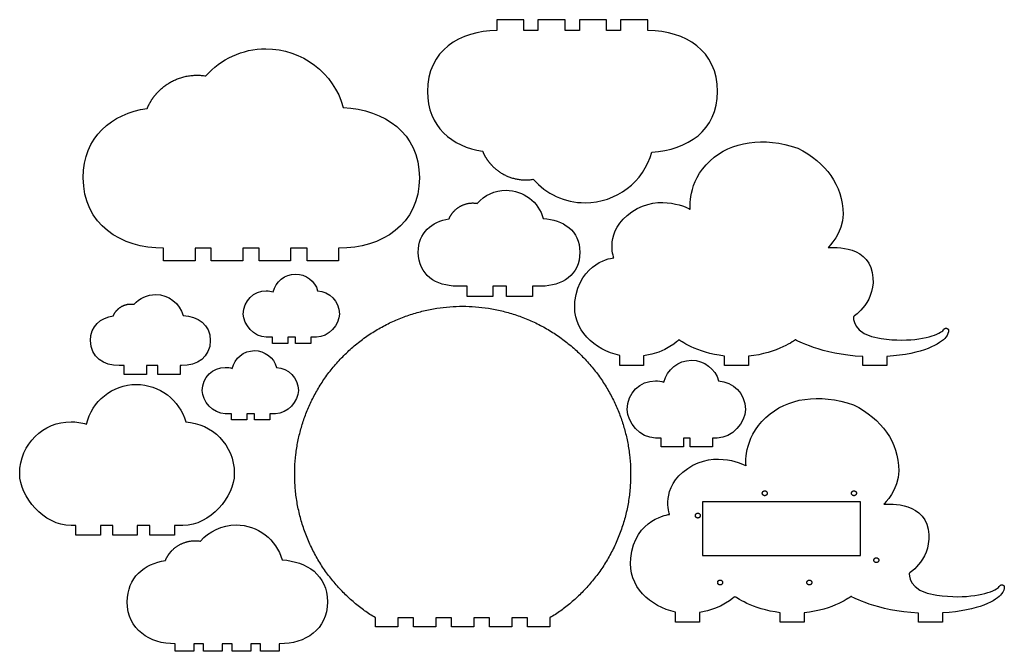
# Model space of a CAD drawing. Header units: millimetres. Extents: x -1027 to 10, y -136 to 147.
# Tile 1 of 2: x -1027 to -585, y -136 to 147. Entities that reach past the tile are written whole.
import ezdxf

# ---------------------------------------------------------------- set-up
doc = ezdxf.new("R2010")
doc.units = ezdxf.units.MM
doc.header["$MEASUREMENT"] = 0
doc.layers.add('预设值', color=18, linetype='Continuous', true_color=0x000000)

msp = doc.modelspace()

# ---------------------------------------------------------------- linework, layer by layer
at = {"layer": '预设值'}
for points, degree in [([(-800.55, 147.02, 6), (-804.6, 147.02, 6), (-808.66, 147.02, 6), (-812.72, 147.02, 6)], 3), ([(-812.72, 147.02, 6), (-812.72, 145.39, 6), (-812.72, 143.77, 6), (-812.72, 142.15, 6)], 3), ([(-800.55, 142.15, 6), (-800.55, 143.77, 6), (-800.55, 145.39, 6), (-800.55, 147.02, 6)], 3), ([(-782.13, 147.02, 6), (-786.19, 147.02, 6), (-790.24, 147.02, 6), (-794.3, 147.02, 6)], 3), ([(-794.3, 147.02, 6), (-794.3, 145.39, 6), (-794.3, 143.77, 6), (-794.3, 142.15, 6)], 3), ([(-782.13, 142.15, 6), (-782.13, 143.77, 6), (-782.13, 145.39, 6), (-782.13, 147.02, 6)], 3), ([(-763.56, 147.02, 6), (-767.62, 147.02, 6), (-771.68, 147.02, 6), (-775.73, 147.02, 6)], 3), ([(-775.73, 147.02, 6), (-775.73, 145.39, 6), (-775.73, 143.77, 6), (-775.73, 142.15, 6)], 3), ([(-763.56, 142.15, 6), (-763.56, 143.77, 6), (-763.56, 145.39, 6), (-763.56, 147.02, 6)], 3), ([(-745.06, 147.02, 6), (-749.12, 147.02, 6), (-753.18, 147.02, 6), (-757.24, 147.02, 6)], 3), ([(-757.24, 147.02, 6), (-757.24, 145.39, 6), (-757.24, 143.77, 6), (-757.24, 142.15, 6)], 3), ([(-745.06, 142.15, 6), (-745.06, 143.77, 6), (-745.06, 145.39, 6), (-745.06, 147.02, 6)], 3), ([(-794.3, 142.15, 6), (-796.38, 142.15, 6), (-798.46, 142.15, 6), (-800.55, 142.15, 6)], 3), ([(-775.73, 142.15, 6), (-777.87, 142.15, 6), (-780, 142.15, 6), (-782.13, 142.15, 6)], 3), ([(-757.24, 142.15, 6), (-759.34, 142.15, 6), (-761.45, 142.15, 6), (-763.56, 142.15, 6)], 3), ([(-744.86, 142.15, 6), (-744.93, 142.15, 6), (-745, 142.15, 6), (-745.06, 142.15, 6)], 3), ([(-962.05, 38.98, 6), (-962.05, 40.86, 6), (-962.05, 42.73, 6), (-962.05, 44.61, 6)], 3), ([(-940.72, 44.61, 6), (-943.13, 44.61, 6), (-945.54, 44.61, 6), (-947.95, 44.61, 6)], 3), ([(-947.95, 44.61, 6), (-947.95, 42.73, 6), (-947.95, 40.86, 6), (-947.95, 38.98, 6)], 3), ([(-940.72, 38.98, 6), (-940.72, 40.86, 6), (-940.72, 42.73, 6), (-940.72, 44.61, 6)], 3), ([(-919.21, 44.61, 6), (-921.68, 44.61, 6), (-924.15, 44.61, 6), (-926.62, 44.61, 6)], 3), ([(-926.62, 44.61, 6), (-926.62, 42.73, 6), (-926.62, 40.86, 6), (-926.62, 38.98, 6)], 3), ([(-919.21, 38.98, 6), (-919.21, 40.86, 6), (-919.21, 42.73, 6), (-919.21, 44.61, 6)], 3), ([(-905.12, 44.61, 6), (-905.12, 42.73, 6), (-905.12, 40.86, 6), (-905.12, 38.98, 6)], 3), ([(-897.79, 44.61, 6), (-900.23, 44.61, 6), (-902.67, 44.61, 6), (-905.12, 44.61, 6)], 3), ([(-897.79, 38.98, 6), (-897.79, 40.86, 6), (-897.79, 42.73, 6), (-897.79, 44.61, 6)], 3), ([(-883.45, 44.61, 6), (-883.53, 44.61, 6), (-883.61, 44.61, 6), (-883.69, 44.61, 6)], 3), ([(-883.69, 44.61, 6), (-883.69, 42.73, 6), (-883.69, 40.86, 6), (-883.69, 38.98, 6)], 3), ([(-947.95, 38.98, 6), (-952.65, 38.98, 6), (-957.35, 38.98, 6), (-962.05, 38.98, 6)], 3), ([(-926.62, 38.98, 6), (-931.32, 38.98, 6), (-936.02, 38.98, 6), (-940.72, 38.98, 6)], 3), ([(-905.12, 38.98, 6), (-909.82, 38.98, 6), (-914.51, 38.98, 6), (-919.21, 38.98, 6)], 3), ([(-883.69, 38.98, 6), (-888.39, 38.98, 6), (-893.09, 38.98, 6), (-897.79, 38.98, 6)], 3), ([(-825.99, 27.6, 6), (-827.53, 27.6, 6), (-829.07, 27.6, 6), (-830.61, 27.6, 6)], 3), ([(-825.99, 22.98, 6), (-825.99, 24.52, 6), (-825.99, 26.06, 6), (-825.99, 27.6, 6)], 3), ([(-808.35, 27.6, 6), (-810.38, 27.6, 6), (-812.4, 27.6, 6), (-814.43, 27.6, 6)], 3), ([(-814.43, 27.6, 6), (-814.43, 26.06, 6), (-814.43, 24.52, 6), (-814.43, 22.98, 6)], 3), ([(-808.35, 22.98, 6), (-808.35, 24.52, 6), (-808.35, 26.06, 6), (-808.35, 27.6, 6)], 3), ([(-792.82, 27.6, 6), (-794.15, 27.6, 6), (-795.47, 27.6, 6), (-796.79, 27.6, 6)], 3), ([(-796.79, 27.6, 6), (-796.79, 26.06, 6), (-796.79, 24.52, 6), (-796.79, 22.98, 6)], 3), ([(-814.43, 22.98, 6), (-818.28, 22.98, 6), (-822.14, 22.98, 6), (-825.99, 22.98, 6)], 3), ([(-796.79, 22.98, 6), (-800.65, 22.98, 6), (-804.5, 22.98, 6), (-808.35, 22.98, 6)], 3), ([(-913.29, 4.73, 6), (-914.2, 4.73, 6), (-915.12, 4.73, 6), (-916.04, 4.73, 6)], 3), ([(-913.29, 1.98, 6), (-913.29, 2.89, 6), (-913.29, 3.81, 6), (-913.29, 4.73, 6)], 3), ([(-902.89, 4.73, 6), (-904.06, 4.73, 6), (-905.24, 4.73, 6), (-906.41, 4.73, 6)], 3), ([(-906.41, 4.73, 6), (-906.41, 3.81, 6), (-906.41, 2.89, 6), (-906.41, 1.98, 6)], 3), ([(-902.89, 1.98, 6), (-902.89, 2.89, 6), (-902.89, 3.81, 6), (-902.89, 4.73, 6)], 3), ([(-893.57, 4.73, 6), (-894.38, 4.73, 6), (-895.2, 4.73, 6), (-896.01, 4.73, 6)], 3), ([(-896.01, 4.73, 6), (-896.01, 3.81, 6), (-896.01, 2.89, 6), (-896.01, 1.98, 6)], 3), ([(-906.41, 1.98, 6), (-908.7, 1.98, 6), (-911, 1.98, 6), (-913.29, 1.98, 6)], 3), ([(-896.01, 1.98, 6), (-898.3, 1.98, 6), (-900.59, 1.98, 6), (-902.89, 1.98, 6)], 3), ([(-731.08, 3.56, 6), (-731.08, 3.56, 6), (-736.7, -2.17, 6), (-746.92, -3.68, 6)], 3), ([(-710.7, -3.71, 6), (-723.26, -2.26, 6), (-731.08, 3.56, 6), (-731.08, 3.56, 6)], 3), ([(-678.92, 3.56, 6), (-678.92, 3.56, 6), (-686.74, -2.47, 6), (-699.98, -3.79, 6)], 3), ([(-648.69, -3.93, 6), (-667.32, -3, 6), (-678.92, 3.56, 6), (-678.92, 3.56, 6)], 3), ([(-757.63, -8.02, 6), (-757.63, -6.49, 6), (-757.63, -4.96, 6), (-757.63, -3.43, 6)], 3), ([(-746.92, -3.68, 6), (-746.92, -5.12, 6), (-746.92, -6.57, 6), (-746.92, -8.02, 6)], 3), ([(-710.7, -8.02, 6), (-710.7, -6.59, 6), (-710.7, -5.15, 6), (-710.7, -3.71, 6)], 3), ([(-699.98, -3.79, 6), (-699.98, -5.2, 6), (-699.98, -6.61, 6), (-699.98, -8.02, 6)], 3), ([(-648.69, -8.02, 6), (-648.69, -6.66, 6), (-648.69, -5.29, 6), (-648.69, -3.93, 6)], 3), ([(-637.97, -3.85, 6), (-637.97, -5.24, 6), (-637.97, -6.63, 6), (-637.97, -8.02, 6)], 3), ([(-979.78, -8.02, 6), (-980.52, -8.02, 6), (-981.25, -8.02, 6), (-981.98, -8.02, 6)], 3), ([(-979.78, -12.02, 6), (-979.78, -10.69, 6), (-979.78, -9.36, 6), (-979.78, -8.02, 6)], 3), ([(-964.65, -8.02, 6), (-966.36, -8.02, 6), (-968.07, -8.02, 6), (-969.78, -8.02, 6)], 3), ([(-969.78, -8.02, 6), (-969.78, -9.36, 6), (-969.78, -10.69, 6), (-969.78, -12.02, 6)], 3), ([(-964.65, -12.02, 6), (-964.65, -10.69, 6), (-964.65, -9.36, 6), (-964.65, -8.02, 6)], 3), ([(-953.97, -8.02, 6), (-954.2, -8.02, 6), (-954.43, -8.02, 6), (-954.65, -8.02, 6)], 3), ([(-954.65, -8.02, 6), (-954.65, -9.36, 6), (-954.65, -10.69, 6), (-954.65, -12.02, 6)], 3), ([(-746.92, -8.02, 6), (-750.49, -8.02, 6), (-754.06, -8.02, 6), (-757.63, -8.02, 6)], 3), ([(-699.98, -8.02, 6), (-703.55, -8.02, 6), (-707.12, -8.02, 6), (-710.7, -8.02, 6)], 3), ([(-637.97, -8.02, 6), (-641.54, -8.02, 6), (-645.12, -8.02, 6), (-648.69, -8.02, 6)], 3), ([(-969.78, -12.02, 6), (-973.12, -12.02, 6), (-976.45, -12.02, 6), (-979.78, -12.02, 6)], 3), ([(-954.65, -12.02, 6), (-957.98, -12.02, 6), (-961.32, -12.02, 6), (-964.65, -12.02, 6)], 3), ([(-931.69, -29.6, 6), (-932.6, -29.6, 6), (-933.52, -29.6, 6), (-934.44, -29.6, 6)], 3), ([(-931.69, -32.35, 6), (-931.69, -31.43, 6), (-931.69, -30.52, 6), (-931.69, -29.6, 6)], 3), ([(-921.28, -29.6, 6), (-922.46, -29.6, 6), (-923.64, -29.6, 6), (-924.81, -29.6, 6)], 3), ([(-924.81, -29.6, 6), (-924.81, -30.52, 6), (-924.81, -31.43, 6), (-924.81, -32.35, 6)], 3), ([(-921.28, -32.35, 6), (-921.28, -31.43, 6), (-921.28, -30.52, 6), (-921.28, -29.6, 6)], 3), ([(-911.96, -29.6, 6), (-912.78, -29.6, 6), (-913.6, -29.6, 6), (-914.41, -29.6, 6)], 3), ([(-914.41, -29.6, 6), (-914.41, -30.52, 6), (-914.41, -31.43, 6), (-914.41, -32.35, 6)], 3), ([(-924.81, -32.35, 6), (-927.1, -32.35, 6), (-929.39, -32.35, 6), (-931.69, -32.35, 6)], 3), ([(-914.41, -32.35, 6), (-916.7, -32.35, 6), (-918.99, -32.35, 6), (-921.28, -32.35, 6)], 3), ([(-739.07, -40.45, 6), (-739.93, -40.45, 6), (-740.78, -40.45, 6), (-741.64, -40.45, 6)], 3), ([(-739.07, -44.45, 6), (-739.07, -43.12, 6), (-739.07, -41.79, 6), (-739.07, -40.45, 6)], 3), ([(-726.08, -40.45, 6), (-727.08, -40.45, 6), (-728.07, -40.45, 6), (-729.07, -40.45, 6)], 3), ([(-729.07, -40.45, 6), (-729.07, -41.79, 6), (-729.07, -43.12, 6), (-729.07, -44.45, 6)], 3), ([(-726.08, -44.45, 6), (-726.08, -43.12, 6), (-726.08, -41.79, 6), (-726.08, -40.45, 6)], 3), ([(-713.96, -40.45, 6), (-714.67, -40.45, 6), (-715.38, -40.45, 6), (-716.08, -40.45, 6)], 3), ([(-716.08, -40.45, 6), (-716.08, -41.79, 6), (-716.08, -43.12, 6), (-716.08, -44.45, 6)], 3), ([(-729.07, -44.45, 6), (-732.41, -44.45, 6), (-735.74, -44.45, 6), (-739.07, -44.45, 6)], 3), ([(-716.08, -44.45, 6), (-719.41, -44.45, 6), (-722.75, -44.45, 6), (-726.08, -44.45, 6)], 3), ([(-649.75, -69.04, 6), (-685.15, -69.04, 6), (-720.55, -69.04, 6)], 2), ([(-720.55, -69.04, 6), (-720.55, -81.04, 6), (-720.55, -93.04, 6)], 2), ([(-649.75, -93.04, 6), (-649.75, -81.04, 6), (-649.75, -69.04, 6)], 2), ([(-1001.38, -79.64, 6), (-1002.11, -79.64, 6), (-1002.84, -79.64, 6), (-1003.57, -79.64, 6)], 3), ([(-1001.38, -84.02, 6), (-1001.38, -82.56, 6), (-1001.38, -81.1, 6), (-1001.38, -79.64, 6)], 3), ([(-984.8, -79.64, 6), (-986.67, -79.64, 6), (-988.54, -79.64, 6), (-990.42, -79.64, 6)], 3), ([(-990.42, -79.64, 6), (-990.42, -81.1, 6), (-990.42, -82.56, 6), (-990.42, -84.02, 6)], 3), ([(-984.8, -84.02, 6), (-984.8, -82.56, 6), (-984.8, -81.1, 6), (-984.8, -79.64, 6)], 3), ([(-968.23, -79.64, 6), (-970.1, -79.64, 6), (-971.97, -79.64, 6), (-973.84, -79.64, 6)], 3), ([(-973.84, -79.64, 6), (-973.84, -81.1, 6), (-973.84, -82.56, 6), (-973.84, -84.02, 6)], 3), ([(-968.23, -84.02, 6), (-968.23, -82.56, 6), (-968.23, -81.1, 6), (-968.23, -79.64, 6)], 3), ([(-953.38, -79.64, 6), (-954.63, -79.64, 6), (-955.88, -79.64, 6), (-957.12, -79.64, 6)], 3), ([(-957.12, -79.64, 6), (-957.12, -81.1, 6), (-957.12, -82.56, 6), (-957.12, -84.02, 6)], 3), ([(-990.42, -84.02, 6), (-994.07, -84.02, 6), (-997.72, -84.02, 6), (-1001.38, -84.02, 6)], 3), ([(-973.84, -84.02, 6), (-977.49, -84.02, 6), (-981.14, -84.02, 6), (-984.8, -84.02, 6)], 3), ([(-957.12, -84.02, 6), (-960.82, -84.02, 6), (-964.52, -84.02, 6), (-968.23, -84.02, 6)], 3), ([(-720.55, -93.04, 6), (-685.15, -93.04, 6), (-649.75, -93.04, 6)], 2), ([(-706.08, -111.44, 6), (-706.08, -111.44, 6), (-711.7, -117.17, 6), (-721.92, -118.68, 6)], 3), ([(-685.7, -118.71, 6), (-698.26, -117.26, 6), (-706.08, -111.44, 6), (-706.08, -111.44, 6)], 3), ([(-653.92, -111.44, 6), (-653.92, -111.44, 6), (-661.74, -117.47, 6), (-674.98, -118.79, 6)], 3), ([(-623.69, -118.93, 6), (-642.32, -118, 6), (-653.92, -111.44, 6), (-653.92, -111.44, 6)], 3), ([(-732.63, -123.02, 6), (-732.63, -121.49, 6), (-732.63, -119.96, 6), (-732.63, -118.43, 6)], 3), ([(-721.92, -118.68, 6), (-721.92, -120.12, 6), (-721.92, -121.57, 6), (-721.92, -123.02, 6)], 3), ([(-685.7, -123.02, 6), (-685.7, -121.59, 6), (-685.7, -120.15, 6), (-685.7, -118.71, 6)], 3), ([(-674.98, -118.79, 6), (-674.98, -120.2, 6), (-674.98, -121.61, 6), (-674.98, -123.02, 6)], 3), ([(-623.69, -123.02, 6), (-623.69, -121.66, 6), (-623.69, -120.29, 6), (-623.69, -118.93, 6)], 3), ([(-612.97, -118.85, 6), (-612.97, -120.24, 6), (-612.97, -121.63, 6), (-612.97, -123.02, 6)], 3), ([(-867.15, -125.02, 6), (-867.15, -123.02, 6), (-867.15, -121.02, 6)], 2), ([(-850.05, -121.02, 6), (-853.6, -121.02, 6), (-857.15, -121.02, 6)], 2), ([(-857.15, -121.02, 6), (-857.15, -123.02, 6), (-857.15, -125.02, 6)], 2), ([(-850.05, -125.02, 6), (-850.05, -123.02, 6), (-850.05, -121.02, 6)], 2), ([(-833.01, -121.02, 6), (-836.53, -121.02, 6), (-840.05, -121.02, 6)], 2), ([(-840.05, -121.02, 6), (-840.05, -123.02, 6), (-840.05, -125.02, 6)], 2), ([(-833.01, -125.02, 6), (-833.01, -123.02, 6), (-833.01, -121.02, 6)], 2), ([(-815.98, -121.02, 6), (-819.5, -121.02, 6), (-823.01, -121.02, 6)], 2), ([(-823.01, -121.02, 6), (-823.01, -123.02, 6), (-823.01, -125.02, 6)], 2), ([(-815.98, -125.02, 6), (-815.98, -123.02, 6), (-815.98, -121.02, 6)], 2), ([(-798.89, -121.02, 6), (-802.43, -121.02, 6), (-805.98, -121.02, 6)], 2), ([(-805.98, -121.02, 6), (-805.98, -123.02, 6), (-805.98, -125.02, 6)], 2), ([(-798.89, -125.02, 6), (-798.89, -123.02, 6), (-798.89, -121.02, 6)], 2), ([(-788.89, -121.02, 6), (-788.89, -123.02, 6), (-788.89, -125.02, 6)], 2), ([(-721.92, -123.02, 6), (-725.49, -123.02, 6), (-729.06, -123.02, 6), (-732.63, -123.02, 6)], 3), ([(-674.98, -123.02, 6), (-678.55, -123.02, 6), (-682.12, -123.02, 6), (-685.7, -123.02, 6)], 3), ([(-612.97, -123.02, 6), (-616.54, -123.02, 6), (-620.12, -123.02, 6), (-623.69, -123.02, 6)], 3), ([(-857.15, -125.02, 6), (-862.15, -125.02, 6), (-867.15, -125.02, 6)], 2), ([(-840.05, -125.02, 6), (-845.05, -125.02, 6), (-850.05, -125.02, 6)], 2), ([(-823.01, -125.02, 6), (-828.01, -125.02, 6), (-833.01, -125.02, 6)], 2), ([(-805.98, -125.02, 6), (-810.98, -125.02, 6), (-815.98, -125.02, 6)], 2), ([(-788.89, -125.02, 6), (-793.89, -125.02, 6), (-798.89, -125.02, 6)], 2), ([(-956.87, -136.02, 6), (-956.87, -134.9, 6), (-956.87, -133.78, 6), (-956.87, -132.67, 6)], 3), ([(-948.48, -136.02, 6), (-951.28, -136.02, 6), (-954.08, -136.02, 6), (-956.87, -136.02, 6)], 3), ([(-944.17, -132.67, 6), (-945.61, -132.67, 6), (-947.04, -132.67, 6), (-948.48, -132.67, 6)], 3), ([(-948.48, -132.67, 6), (-948.48, -133.78, 6), (-948.48, -134.9, 6), (-948.48, -136.02, 6)], 3), ([(-944.17, -136.02, 6), (-944.17, -134.9, 6), (-944.17, -133.78, 6), (-944.17, -132.67, 6)], 3), ([(-935.77, -136.02, 6), (-938.57, -136.02, 6), (-941.37, -136.02, 6), (-944.17, -136.02, 6)], 3), ([(-931.36, -132.67, 6), (-932.83, -132.67, 6), (-934.3, -132.67, 6), (-935.77, -132.67, 6)], 3), ([(-935.77, -132.67, 6), (-935.77, -133.78, 6), (-935.77, -134.9, 6), (-935.77, -136.02, 6)], 3), ([(-931.36, -136.02, 6), (-931.36, -134.9, 6), (-931.36, -133.78, 6), (-931.36, -132.67, 6)], 3), ([(-922.96, -136.02, 6), (-925.76, -136.02, 6), (-928.56, -136.02, 6), (-931.36, -136.02, 6)], 3), ([(-918.6, -132.67, 6), (-920.05, -132.67, 6), (-921.51, -132.67, 6), (-922.96, -132.67, 6)], 3), ([(-922.96, -132.67, 6), (-922.96, -133.78, 6), (-922.96, -134.9, 6), (-922.96, -136.02, 6)], 3), ([(-918.6, -136.02, 6), (-918.6, -134.9, 6), (-918.6, -133.78, 6), (-918.6, -132.67, 6)], 3), ([(-910.2, -136.02, 6), (-913, -136.02, 6), (-915.8, -136.02, 6), (-918.6, -136.02, 6)], 3), ([(-910.2, -132.67, 6), (-910.2, -133.78, 6), (-910.2, -134.9, 6), (-910.2, -136.02, 6)], 3), ([(-910.06, -132.67, 6), (-910.1, -132.67, 6), (-910.15, -132.67, 6), (-910.2, -132.67, 6)], 3)]:
    msp.add_open_spline(points, degree=degree, dxfattribs=at)
for points, knots in [([(-812.72, 142.15, 6), (-829.28, 142.15, 6), (-843.82, 133.07, 6), (-843.82, 114.87, 6), (-843.82, 99.05, 6), (-832.83, 90.12, 6), (-819.07, 88.06, 6)], [11.131365, 11.131365, 11.131365, 11.131365, 12.131365, 12.131365, 12.131365, 13.000909, 13.000909, 13.000909, 13.000909]), ([(-743.2, 87.65, 6), (-727.33, 88.67, 6), (-713.76, 97.28, 6), (-713.76, 114.87, 6), (-713.76, 133.07, 6), (-728.29, 142.15, 6), (-744.86, 142.15, 6)], [31.70896, 31.70896, 31.70896, 31.70896, 32.70896, 32.70896, 32.70896, 33.70896, 33.70896, 33.70896, 33.70896]), ([(-943.09, 121.81, 6), (-936.5, 129.32, 6), (-926.85, 134, 6), (-916.2, 134, 6), (-900.02, 134, 6), (-885.85, 123.1, 6), (-881.53, 107.74, 6)], [30.078205, 30.078205, 30.078205, 30.078205, 30.70896, 30.70896, 30.70896, 31.70896, 31.70896, 31.70896, 31.70896]), ([(-962.05, 44.61, 6), (-981.23, 44.61, 6), (-998.07, 55.13, 6), (-998.07, 76.2, 6), (-998.07, 94.54, 6), (-985.34, 104.87, 6), (-969.4, 107.26, 6)], [11.131365, 11.131365, 11.131365, 11.131365, 12.131365, 12.131365, 12.131365, 13.000909, 13.000909, 13.000909, 13.000909]), ([(-881.53, 107.74, 6), (-863.15, 106.55, 6), (-847.43, 96.58, 6), (-847.43, 76.2, 6), (-847.43, 55.13, 6), (-864.26, 44.61, 6), (-883.45, 44.61, 6)], [31.70896, 31.70896, 31.70896, 31.70896, 32.70896, 32.70896, 32.70896, 33.70896, 33.70896, 33.70896, 33.70896]), ([(-725.99, 62.1, 6), (-725.99, 62.1, 6), (-727.55, 74.17, 6), (-717.11, 83.8, 6), (-707.54, 92.62, 6), (-693.24, 94.66, 6), (-677.85, 89.44, 6)], [135.843859, 135.843859, 135.843859, 135.843859, 136.843859, 136.843859, 136.843859, 137.843859, 137.843859, 137.843859, 137.843859]), ([(-677.85, 89.44, 6), (-665.11, 82.99, 6), (-657.75, 72.89, 6), (-657.55, 59.9, 6), (-657.42, 51.48, 6), (-664.22, 44.9, 6), (-664.22, 44.9, 6)], [137.843859, 137.843859, 137.843859, 137.843859, 138.843859, 138.843859, 138.843859, 139.843859, 139.843859, 139.843859, 139.843859]), ([(-796.35, 75.5, 6), (-790.66, 69.01, 6), (-782.33, 64.98, 6), (-773.13, 64.98, 6), (-759.16, 64.98, 6), (-746.93, 74.38, 6), (-743.2, 87.65, 6)], [30.078205, 30.078205, 30.078205, 30.078205, 30.70896, 30.70896, 30.70896, 31.70896, 31.70896, 31.70896, 31.70896]), ([(-821.5, 64.72, 6), (-818.33, 68.33, 6), (-813.69, 70.58, 6), (-808.57, 70.58, 6), (-800.79, 70.58, 6), (-793.97, 65.34, 6), (-791.9, 57.95, 6)], [-87.003626, -87.003626, -87.003626, -87.003626, -86.37287, -86.37287, -86.37287, -85.37287, -85.37287, -85.37287, -85.37287]), ([(-760.3, 40.33, 6), (-760.3, 40.33, 6), (-764.72, 52.35, 6), (-752.17, 60.95, 6), (-739.62, 69.54, 6), (-725.99, 62.1, 6), (-725.99, 62.1, 6)], [133.843859, 133.843859, 133.843859, 133.843859, 134.843859, 134.843859, 134.843859, 135.843859, 135.843859, 135.843859, 135.843859]), ([(-830.61, 27.6, 6), (-839.84, 27.6, 6), (-847.93, 32.65, 6), (-847.93, 42.79, 6), (-847.93, 51.6, 6), (-841.81, 56.58, 6), (-834.15, 57.72, 6)], [-105.950466, -105.950466, -105.950466, -105.950466, -104.950466, -104.950466, -104.950466, -104.080922, -104.080922, -104.080922, -104.080922]), ([(-791.9, 57.95, 6), (-783.06, 57.38, 6), (-775.5, 52.58, 6), (-775.5, 42.79, 6), (-775.5, 32.65, 6), (-783.6, 27.6, 6), (-792.82, 27.6, 6)], [-85.37287, -85.37287, -85.37287, -85.37287, -84.37287, -84.37287, -84.37287, -83.37287, -83.37287, -83.37287, -83.37287]), ([(-664.22, 44.9, 6), (-664.22, 44.9, 6), (-646.76, 46.73, 6), (-644.41, 33.74, 6), (-642.06, 20.75, 6), (-652.84, 13.98, 6), (-652.84, 13.98, 6)], [139.843859, 139.843859, 139.843859, 139.843859, 140.843859, 140.843859, 140.843859, 141.843859, 141.843859, 141.843859, 141.843859]), ([(-757.63, -3.43, 6), (-768.93, -1.08, 6), (-779.03, 7.98, 6), (-777.7, 20.66, 6), (-775.82, 38.64, 6), (-760.3, 40.33, 6), (-760.3, 40.33, 6)], [131.988067, 131.988067, 131.988067, 131.988067, 132.843859, 132.843859, 132.843859, 133.843859, 133.843859, 133.843859, 133.843859]), ([(-912.92, 25.04, 6), (-911.86, 29.67, 6), (-907.76, 33.03, 6), (-902.93, 33.03, 6), (-898.3, 33.03, 6), (-894.25, 29.92, 6), (-893.02, 25.52, 6)], [15.131365, 15.131365, 15.131365, 15.131365, 16.131365, 16.131365, 16.131365, 17.131365, 17.131365, 17.131365, 17.131365]), ([(-975.23, 19.49, 6), (-972.88, 22.16, 6), (-969.44, 23.83, 6), (-965.64, 23.83, 6), (-959.88, 23.83, 6), (-954.83, 19.95, 6), (-953.29, 14.47, 6)], [29.278205, 29.278205, 29.278205, 29.278205, 29.90896, 29.90896, 29.90896, 30.90896, 30.90896, 30.90896, 30.90896]), ([(-916.04, 4.73, 6), (-921.52, 4.73, 6), (-926.34, 10.48, 6), (-926.34, 15.13, 6), (-926.34, 21.16, 6), (-921.52, 25.54, 6), (-916.04, 25.54, 6), (-914.98, 25.54, 6), (-913.93, 25.37, 6), (-912.92, 25.04, 6)], [12.131365, 12.131365, 12.131365, 12.131365, 13.131365, 13.131365, 13.131365, 14.131365, 14.131365, 14.131365, 15.131365, 15.131365, 15.131365, 15.131365]), ([(-893.02, 25.52, 6), (-887.76, 25.18, 6), (-883.27, 20.96, 6), (-883.27, 15.13, 6), (-883.27, 10.48, 6), (-888.08, 4.73, 6), (-893.57, 4.73, 6)], [17.131365, 17.131365, 17.131365, 17.131365, 18.131365, 18.131365, 18.131365, 19.131365, 19.131365, 19.131365, 19.131365]), ([(-981.98, -8.02, 6), (-988.82, -8.02, 6), (-994.82, -4.28, 6), (-994.82, 3.23, 6), (-994.82, 9.77, 6), (-990.28, 13.45, 6), (-984.6, 14.3, 6)], [10.331365, 10.331365, 10.331365, 10.331365, 11.331365, 11.331365, 11.331365, 12.200909, 12.200909, 12.200909, 12.200909]), ([(-953.29, 14.47, 6), (-946.74, 14.05, 6), (-941.14, 10.49, 6), (-941.14, 3.23, 6), (-941.14, -4.28, 6), (-947.14, -8.02, 6), (-953.97, -8.02, 6)], [30.90896, 30.90896, 30.90896, 30.90896, 31.90896, 31.90896, 31.90896, 32.90896, 32.90896, 32.90896, 32.90896]), ([(-652.84, 13.98, 6), (-652.84, 13.98, 6), (-653.82, 5.93, 6), (-640.49, 4.11, 6), (-627.15, 2.28, 6), (-617.48, 4.66, 6), (-613.81, 6.95, 6), (-613.06, 7.41, 6), (-612.56, 7.87, 6), (-612.24, 8.33, 6)], [141.843859, 141.843859, 141.843859, 141.843859, 142.843859, 142.843859, 142.843859, 143.843859, 143.843859, 143.843859, 144.035563, 144.035563, 144.035563, 144.035563]), ([(-610.27, 7.79, 6), (-610.25, 6.86, 6), (-610.56, 5.82, 6), (-611.44, 4.73, 6), (-613.79, 1.85, 6), (-621.42, -2.88, 6), (-637.97, -3.85, 6)], [89.143535, 89.143535, 89.143535, 89.143535, 89.42106, 89.42106, 89.42106, 90.314066, 90.314066, 90.314066, 90.314066]), ([(-931.32, -9.28, 6), (-930.26, -4.66, 6), (-926.16, -1.3, 6), (-921.33, -1.3, 6), (-916.7, -1.3, 6), (-912.65, -4.41, 6), (-911.41, -8.8, 6)], [15.131365, 15.131365, 15.131365, 15.131365, 16.131365, 16.131365, 16.131365, 17.131365, 17.131365, 17.131365, 17.131365]), ([(-934.44, -29.6, 6), (-939.92, -29.6, 6), (-944.73, -23.85, 6), (-944.73, -19.19, 6), (-944.73, -13.17, 6), (-939.92, -8.79, 6), (-934.44, -8.79, 6), (-933.38, -8.79, 6), (-932.33, -8.95, 6), (-931.32, -9.28, 6)], [12.131365, 12.131365, 12.131365, 12.131365, 13.131365, 13.131365, 13.131365, 14.131365, 14.131365, 14.131365, 15.131365, 15.131365, 15.131365, 15.131365]), ([(-911.41, -8.8, 6), (-906.16, -9.14, 6), (-901.67, -13.37, 6), (-901.67, -19.19, 6), (-901.67, -23.85, 6), (-906.48, -29.6, 6), (-911.96, -29.6, 6)], [17.131365, 17.131365, 17.131365, 17.131365, 18.131365, 18.131365, 18.131365, 19.131365, 19.131365, 19.131365, 19.131365]), ([(-737.8, -15.43, 6), (-736.49, -9.73, 6), (-731.44, -5.6, 6), (-725.49, -5.6, 6), (-719.8, -5.6, 6), (-714.81, -9.43, 6), (-713.29, -14.84, 6)], [5.564221, 5.564221, 5.564221, 5.564221, 6.564221, 6.564221, 6.564221, 7.564221, 7.564221, 7.564221, 7.564221]), ([(-996.6, -34.27, 6), (-994.24, -23.93, 6), (-985.08, -16.43, 6), (-974.29, -16.43, 6), (-963.96, -16.43, 6), (-954.91, -23.39, 6), (-952.16, -33.2, 6)], [-27.330676, -27.330676, -27.330676, -27.330676, -26.330676, -26.330676, -26.330676, -25.330676, -25.330676, -25.330676, -25.330676]), ([(-741.64, -40.45, 6), (-748.39, -40.45, 6), (-754.32, -33.36, 6), (-754.32, -27.64, 6), (-754.32, -20.21, 6), (-748.39, -14.82, 6), (-741.64, -14.82, 6), (-740.34, -14.82, 6), (-739.05, -15.03, 6), (-737.8, -15.43, 6)], [2.564221, 2.564221, 2.564221, 2.564221, 3.564221, 3.564221, 3.564221, 4.564221, 4.564221, 4.564221, 5.564221, 5.564221, 5.564221, 5.564221]), ([(-713.29, -14.84, 6), (-706.82, -15.26, 6), (-701.28, -20.46, 6), (-701.28, -27.64, 6), (-701.28, -33.36, 6), (-707.21, -40.45, 6), (-713.96, -40.45, 6)], [7.564221, 7.564221, 7.564221, 7.564221, 8.564221, 8.564221, 8.564221, 9.564221, 9.564221, 9.564221, 9.564221]), ([(-700.99, -52.9, 6), (-700.99, -52.9, 6), (-702.55, -40.83, 6), (-692.11, -31.2, 6), (-682.54, -22.38, 6), (-668.24, -20.34, 6), (-652.85, -25.56, 6)], [135.843859, 135.843859, 135.843859, 135.843859, 136.843859, 136.843859, 136.843859, 137.843859, 137.843859, 137.843859, 137.843859]), ([(-652.85, -25.56, 6), (-640.11, -32.01, 6), (-632.75, -42.11, 6), (-632.55, -55.1, 6), (-632.42, -63.52, 6), (-639.22, -70.1, 6), (-639.22, -70.1, 6)], [137.843859, 137.843859, 137.843859, 137.843859, 138.843859, 138.843859, 138.843859, 139.843859, 139.843859, 139.843859, 139.843859]), ([(-1003.57, -79.64, 6), (-1015.82, -79.64, 6), (-1026.57, -66.79, 6), (-1026.57, -56.4, 6), (-1026.57, -42.94, 6), (-1015.82, -33.16, 6), (-1003.57, -33.16, 6), (-1001.21, -33.16, 6), (-998.87, -33.53, 6), (-996.6, -34.27, 6)], [-30.330676, -30.330676, -30.330676, -30.330676, -29.330676, -29.330676, -29.330676, -28.330676, -28.330676, -28.330676, -27.330676, -27.330676, -27.330676, -27.330676]), ([(-952.16, -33.2, 6), (-940.42, -33.95, 6), (-930.38, -43.39, 6), (-930.38, -56.4, 6), (-930.38, -66.79, 6), (-941.13, -79.64, 6), (-953.38, -79.64, 6)], [-25.330676, -25.330676, -25.330676, -25.330676, -24.330676, -24.330676, -24.330676, -23.330676, -23.330676, -23.330676, -23.330676]), ([(-735.3, -74.67, 6), (-735.3, -74.67, 6), (-739.72, -62.65, 6), (-727.17, -54.05, 6), (-714.62, -45.46, 6), (-700.99, -52.9, 6), (-700.99, -52.9, 6)], [133.843859, 133.843859, 133.843859, 133.843859, 134.843859, 134.843859, 134.843859, 135.843859, 135.843859, 135.843859, 135.843859]), ([(-639.22, -70.1, 6), (-639.22, -70.1, 6), (-621.76, -68.27, 6), (-619.41, -81.26, 6), (-617.06, -94.25, 6), (-627.84, -101.02, 6), (-627.84, -101.02, 6)], [139.843859, 139.843859, 139.843859, 139.843859, 140.843859, 140.843859, 140.843859, 141.843859, 141.843859, 141.843859, 141.843859]), ([(-732.63, -118.43, 6), (-743.93, -116.08, 6), (-754.03, -107.02, 6), (-752.7, -94.34, 6), (-750.82, -76.36, 6), (-735.3, -74.67, 6), (-735.3, -74.67, 6)], [131.988067, 131.988067, 131.988067, 131.988067, 132.843859, 132.843859, 132.843859, 133.843859, 133.843859, 133.843859, 133.843859]), ([(-945.59, -86.68, 6), (-941.65, -82.2, 6), (-935.91, -79.42, 6), (-929.56, -79.42, 6), (-919.92, -79.42, 6), (-911.48, -85.91, 6), (-908.91, -95.06, 6)], [30.078205, 30.078205, 30.078205, 30.078205, 30.70896, 30.70896, 30.70896, 31.70896, 31.70896, 31.70896, 31.70896]), ([(-956.87, -132.67, 6), (-968.31, -132.67, 6), (-978.33, -126.4, 6), (-978.33, -113.85, 6), (-978.33, -102.93, 6), (-970.75, -96.77, 6), (-961.26, -95.35, 6)], [11.131365, 11.131365, 11.131365, 11.131365, 12.131365, 12.131365, 12.131365, 13.000909, 13.000909, 13.000909, 13.000909]), ([(-908.91, -95.06, 6), (-897.96, -95.77, 6), (-888.6, -101.71, 6), (-888.6, -113.85, 6), (-888.6, -126.4, 6), (-898.62, -132.67, 6), (-910.06, -132.67, 6)], [31.70896, 31.70896, 31.70896, 31.70896, 32.70896, 32.70896, 32.70896, 33.70896, 33.70896, 33.70896, 33.70896]), ([(-627.84, -101.02, 6), (-627.84, -101.02, 6), (-628.82, -109.07, 6), (-615.49, -110.89, 6), (-602.15, -112.72, 6), (-592.48, -110.34, 6), (-588.81, -108.05, 6), (-588.06, -107.59, 6), (-587.56, -107.13, 6), (-587.24, -106.67, 6)], [141.843859, 141.843859, 141.843859, 141.843859, 142.843859, 142.843859, 142.843859, 143.843859, 143.843859, 143.843859, 144.035563, 144.035563, 144.035563, 144.035563]), ([(-585.27, -107.21, 6), (-585.25, -108.14, 6), (-585.56, -109.18, 6), (-586.44, -110.27, 6), (-588.79, -113.15, 6), (-596.42, -117.88, 6), (-612.97, -118.85, 6)], [89.143535, 89.143535, 89.143535, 89.143535, 89.42106, 89.42106, 89.42106, 90.314066, 90.314066, 90.314066, 90.314066])]:
    msp.add_open_spline(points, degree=3, knots=knots, dxfattribs=at)
for points, weights, degree, knots in [([(-969.4, 107.26, 6), (-968.16, 110.24, 6), (-966.38, 112.86, 6), (-964.18, 115.06, 6), (-958.7, 120.54, 6), (-951.17, 123.16, 6), (-943.09, 121.81, 6)], [1.03288673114, 1.06125315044, 1.10480732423, 1.16354925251, 1.02717658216, 0.972660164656, 1], 3, [13.000909, 13.000909, 13.000909, 13.000909, 18.142263, 18.142263, 18.142263, 30.078205, 30.078205, 30.078205, 30.078205]), ([(-819.07, 88.06, 6), (-818, 85.48, 6), (-816.46, 83.22, 6), (-814.56, 81.33, 6), (-809.83, 76.6, 6), (-803.32, 74.33, 6), (-796.35, 75.5, 6)], [1.03288673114, 1.06125315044, 1.10480732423, 1.16354925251, 1.02717658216, 0.972660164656, 1], 3, [13.000909, 13.000909, 13.000909, 13.000909, 18.142263, 18.142263, 18.142263, 30.078205, 30.078205, 30.078205, 30.078205]), ([(-834.15, 57.72, 6), (-833.55, 59.16, 6), (-832.7, 60.42, 6), (-831.64, 61.47, 6), (-829.01, 64.11, 6), (-825.38, 65.37, 6), (-821.5, 64.72, 6)], [1.03288671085, 1.06125312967, 1.10480731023, 1.16354925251, 1.02717658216, 0.972660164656, 1], 3, [-104.080922, -104.080922, -104.080922, -104.080922, -98.939566, -98.939566, -98.939566, -87.003626, -87.003626, -87.003626, -87.003626]), ([(-984.6, 14.3, 6), (-984.16, 15.36, 6), (-983.53, 16.3, 6), (-982.74, 17.08, 6), (-980.79, 19.03, 6), (-978.11, 19.97, 6), (-975.23, 19.49, 6)], [1.03288673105, 1.06125315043, 1.10480733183, 1.16354927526, 1.02717663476, 0.972660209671, 1], 3, [12.200909, 12.200909, 12.200909, 12.200909, 17.342265, 17.342265, 17.342265, 29.278205, 29.278205, 29.278205, 29.278205]), ([(-867.15, -121.02, 6), (-915.92, -91.35, 6), (-900.52, -36.38, 6), (-885.11, 18.59, 6), (-828.02, 18.59, 6), (-770.93, 18.59, 6), (-755.52, -36.38, 6), (-740.11, -91.35, 6), (-788.89, -121.02, 6)], [0.999999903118, 0.796823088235, 1, 0.796823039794, 1, 0.796823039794, 1, 0.796823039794, 1], 2, [-585.387737, -585.387737, -585.387737, -440.790829, -440.790829, -296.193886, -296.193886, -151.596943, -151.596943, -7, -7, -7]), ([(-612.24, 8.33, 6), (-611.97, 8.7, 6), (-611.51, 8.86, 6), (-611.04, 8.73, 6), (-610.58, 8.6, 6), (-610.28, 8.25, 6), (-610.27, 7.79, 6)], [1, 0.871044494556, 0.871044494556, 1, 0.871044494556, 0.871044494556, 1], 3, [144.035563, 144.035563, 144.035563, 144.035563, 145.300514, 145.300514, 145.300514, 146.565464, 146.565464, 146.565464, 146.565464]), ([(-691.52, -65.19, 6), (-691.52, -64.09, 6), (-692.62, -64.09, 6), (-693.72, -64.09, 6), (-693.72, -65.19, 6), (-693.72, -66.29, 6), (-692.62, -66.29, 6), (-691.52, -66.29, 6), (-691.52, -65.19, 6)], [1, 0.707106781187, 1, 0.707106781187, 1, 0.707106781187, 1, 0.707106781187, 1], 2, [123.701054, 123.701054, 123.701054, 125.42893, 125.42893, 127.156806, 127.156806, 128.884682, 128.884682, 130.612558, 130.612558, 130.612558]), ([(-651.53, -65.19, 6), (-651.53, -64.09, 6), (-652.63, -64.09, 6), (-653.73, -64.09, 6), (-653.73, -65.19, 6), (-653.73, -66.29, 6), (-652.63, -66.29, 6), (-651.53, -66.29, 6), (-651.53, -65.19, 6)], [1, 0.707106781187, 1, 0.707106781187, 1, 0.707106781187, 1, 0.707106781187, 1], 2, [116.78955, 116.78955, 116.78955, 118.517426, 118.517426, 120.245302, 120.245302, 121.973178, 121.973178, 123.701054, 123.701054, 123.701054]), ([(-721.53, -75.2, 6), (-721.53, -74.1, 6), (-722.63, -74.1, 6), (-723.73, -74.1, 6), (-723.73, -75.2, 6), (-723.73, -76.3, 6), (-722.63, -76.3, 6), (-721.53, -76.3, 6), (-721.53, -75.2, 6)], [1, 0.707106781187, 1, 0.707106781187, 1, 0.707106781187, 1, 0.707106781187, 1], 2, [89.143535, 89.143535, 89.143535, 90.871411, 90.871411, 92.599287, 92.599287, 94.327163, 94.327163, 96.055039, 96.055039, 96.055039]), ([(-961.26, -95.35, 6), (-960.52, -93.57, 6), (-959.45, -92.01, 6), (-958.15, -90.7, 6), (-954.88, -87.44, 6), (-950.39, -85.88, 6), (-945.59, -86.68, 6)], [1.03288673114, 1.06125315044, 1.10480732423, 1.16354925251, 1.02717658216, 0.972660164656, 1], 3, [13.000909, 13.000909, 13.000909, 13.000909, 18.142263, 18.142263, 18.142263, 30.078205, 30.078205, 30.078205, 30.078205]), ([(-641.52, -95.19, 6), (-641.52, -94.09, 6), (-642.62, -94.09, 6), (-643.72, -94.09, 6), (-643.72, -95.19, 6), (-643.72, -96.29, 6), (-642.62, -96.29, 6), (-641.52, -96.29, 6), (-641.52, -95.19, 6)], [1, 0.707106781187, 1, 0.707106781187, 1, 0.707106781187, 1, 0.707106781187, 1], 2, [109.878046, 109.878046, 109.878046, 111.605922, 111.605922, 113.333798, 113.333798, 115.061674, 115.061674, 116.78955, 116.78955, 116.78955]), ([(-711.53, -105.19, 6), (-711.53, -104.09, 6), (-712.63, -104.09, 6), (-713.73, -104.09, 6), (-713.73, -105.19, 6), (-713.73, -106.29, 6), (-712.63, -106.29, 6), (-711.53, -106.29, 6), (-711.53, -105.19, 6)], [1, 0.707106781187, 1, 0.707106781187, 1, 0.707106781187, 1, 0.707106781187, 1], 2, [96.055039, 96.055039, 96.055039, 97.782915, 97.782915, 99.510791, 99.510791, 101.238667, 101.238667, 102.966542, 102.966542, 102.966542]), ([(-671.53, -105.2, 6), (-671.53, -104.1, 6), (-672.63, -104.1, 6), (-673.73, -104.1, 6), (-673.73, -105.2, 6), (-673.73, -106.3, 6), (-672.63, -106.3, 6), (-671.53, -106.3, 6), (-671.53, -105.2, 6)], [1, 0.707106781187, 1, 0.707106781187, 1, 0.707106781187, 1, 0.707106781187, 1], 2, [102.966542, 102.966542, 102.966542, 104.694418, 104.694418, 106.422294, 106.422294, 108.15017, 108.15017, 109.878046, 109.878046, 109.878046]), ([(-587.24, -106.67, 6), (-586.97, -106.3, 6), (-586.51, -106.14, 6), (-586.04, -106.27, 6), (-585.58, -106.4, 6), (-585.28, -106.75, 6), (-585.27, -107.21, 6)], [1, 0.871044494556, 0.871044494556, 1, 0.871044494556, 0.871044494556, 1], 3, [144.035563, 144.035563, 144.035563, 144.035563, 145.300514, 145.300514, 145.300514, 146.565464, 146.565464, 146.565464, 146.565464])]:
    msp.add_rational_spline(points, weights, degree=degree, knots=knots, dxfattribs=at)

doc.saveas('drawing.dxf')
